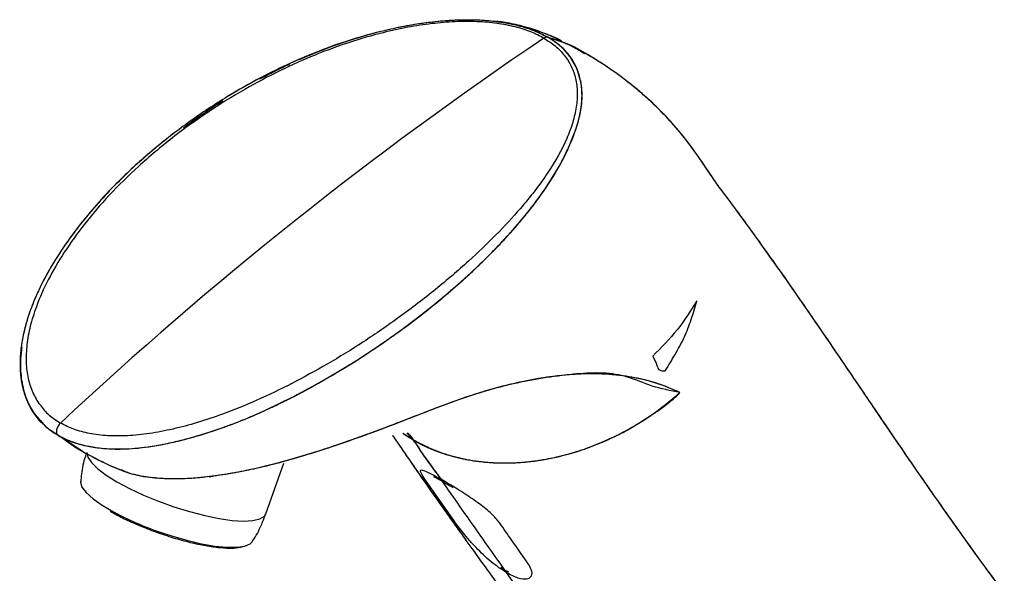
# Model space of a CAD drawing. Header units: millimetres. Extents: x 42 to 175, y 27 to 267.
# Tile 12 of 12: x 131 to 171, y 244 to 267. Entities that reach past the tile are written whole.
import ezdxf

# ---------------------------------------------------------------- set-up
doc = ezdxf.new("R2010")
doc.units = ezdxf.units.MM

msp = doc.modelspace()

# ---------------------------------------------------------------- linework, layer by layer
at = {"color": 7, "linetype": 'Continuous', "lineweight": 25}
for p, q in [((154.037, 265.468), (154.069, 265.45)), ((132.302, 249.641), (132.014, 249.83)), ((132.302, 249.641), (132.02, 249.825)), ((132.284, 249.666), (132.476, 249.554)), ((133.353, 248.955), (132.455, 249.542)), ((133.353, 248.955), (132.455, 249.542)), ((133.353, 248.955), (132.455, 249.542)), ((146.984, 249.449), (146.57, 249.71)), ((146.727, 249.733), (146.989, 249.457)), ((146.727, 249.733), (146.989, 249.457)), ((146.995, 249.443), (146.984, 249.449)), ((146.995, 249.443), (146.984, 249.449)), ((146.995, 249.443), (146.985, 249.449)), ((140.903, 246.39), (141.641, 248.487)), ((138.562, 247.927), (138.728, 247.953)), ((148.682, 246.096), (147.507, 247.778))]:
    msp.add_line(p, q, dxfattribs=at)
at = {"color": 8, "linetype": 'Continuous', "lineweight": 25}
msp.add_line((133.353, 248.955), (132.302, 249.641), dxfattribs=at)
at = {"color": 7, "linetype": 'Continuous', "lineweight": 25, "flags": 128}
for points in [[(132.302, 249.641), (132.611, 249.484), (133.095, 249.304), (133.485, 249.203), (133.782, 249.148), (134.191, 249.098), (134.633, 249.074), (134.961, 249.074), (135.375, 249.093), (135.791, 249.132), (135.916, 249.147), (136.061, 249.167), (136.226, 249.192), (136.559, 249.25), (136.644, 249.266), (136.665, 249.27), (136.671, 249.271), (136.673, 249.272), (136.673, 249.272), (136.673, 249.272), (136.673, 249.272), (136.673, 249.272), (136.673, 249.272), (136.673, 249.272), (136.673, 249.272), (137.326, 249.416), (137.881, 249.563), (138.56, 249.768), (139.13, 249.962), (139.653, 250.157), (140.205, 250.381), (140.865, 250.671), (141.455, 250.95), (141.996, 251.22), (142.659, 251.57), (143.142, 251.837), (143.92, 252.29), (144.562, 252.685), (145.209, 253.103), (145.901, 253.574), (146.524, 254.019), (147.084, 254.438), (147.774, 254.979), (148.422, 255.516), (149.03, 256.047), (149.597, 256.57), (150.117, 257.076), (150.618, 257.592), (151.095, 258.115), (151.49, 258.574), (151.808, 258.965), (152.06, 259.294), (152.258, 259.562), (152.407, 259.775), (152.473, 259.872), (152.647, 260.135), (152.894, 260.539), (153.099, 260.905), (153.256, 261.207), (153.38, 261.466), (153.501, 261.739), (153.612, 262.013), (153.711, 262.286), (153.747, 262.393), (153.786, 262.519), (153.826, 262.661), (153.885, 262.904), (153.9, 262.974), (153.939, 263.207), (153.967, 263.484), (153.972, 263.795), (153.95, 264.09), (153.922, 264.271), (153.751, 264.834), (153.461, 265.333), (153.189, 265.64), (152.892, 265.891), (152.558, 266.109)], [(133.237, 247.734), (133.236, 247.7), (133.298, 247.5), (133.473, 247.27), (133.756, 247.016), (134.136, 246.747), (134.602, 246.472)], [(136.487, 245.646), (136.994, 245.478), (137.628, 245.297), (138.235, 245.155), (138.796, 245.059), (139.293, 245.01), (139.71, 245.01), (140.033, 245.059), (140.253, 245.156), (140.334, 245.238)], [(155.698, 237.063), (153.157, 240.679), (150.851, 243.962)]]:
    msp.add_lwpolyline(points, dxfattribs=at)
at = {"color": 8, "linetype": 'Continuous', "lineweight": 25, "flags": 128}
msp.add_lwpolyline([(133.5, 248.928), (133.538, 248.738), (133.686, 248.512), (133.942, 248.262), (134.297, 247.994), (134.741, 247.717), (135.259, 247.439), (135.837, 247.168), (136.456, 246.913), (137.098, 246.682), (137.744, 246.482), (138.373, 246.318), (138.967, 246.196), (139.507, 246.119), (139.978, 246.09), (140.364, 246.11), (140.655, 246.177), (140.841, 246.291), (140.903, 246.39)], dxfattribs=at)
at = {"color": 7, "linetype": 'Continuous', "lineweight": 25}
msp.add_arc((242.738, 132.19), 161.51, 124.01072, 133.0866, dxfattribs=at)
at = {"color": 8, "linetype": 'Continuous', "lineweight": 25}
msp.add_arc((140.819, 258.098), 13.184, 241.8666, 250.818, dxfattribs=at)
at = {"color": 7, "linetype": 'Continuous', "lineweight": 25}
for points, knots in [([(152.398, 266.07), (152.221, 266.162), (151.858, 266.351), (151.195, 266.553), (150.447, 266.699), (149.61, 266.767), (148.705, 266.761), (147.749, 266.681), (146.753, 266.528), (145.61, 266.279), (144.319, 265.904), (142.902, 265.379), (141.453, 264.729), (139.986, 263.951), (138.495, 263.023), (137.019, 261.964), (135.646, 260.8), (134.426, 259.604), (133.406, 258.413), (132.562, 257.24), (131.89, 256.096), (131.431, 255.068), (131.15, 254.166), (131.008, 253.394), (130.975, 252.669), (131.052, 252.005), (131.242, 251.41), (131.537, 250.9), (131.917, 250.465), (132.248, 250.249), (132.411, 250.144)], [0, 0, 0, 0, 0.020144, 0.041331, 0.063755, 0.087712, 0.11327, 0.140332, 0.168515, 0.198474, 0.239935, 0.284277, 0.330789, 0.381368, 0.434628, 0.492714, 0.551591, 0.606878, 0.65913, 0.70782, 0.753882, 0.797203, 0.828247, 0.857576, 0.88548, 0.911583, 0.935541, 0.958553, 0.979704, 1, 1, 1, 1]), ([(152.398, 266.07), (152.221, 266.162), (151.858, 266.351), (151.195, 266.553), (150.447, 266.699), (149.61, 266.767), (148.705, 266.761), (147.749, 266.681), (146.753, 266.528), (145.61, 266.279), (144.319, 265.904), (142.902, 265.379), (141.453, 264.729), (139.986, 263.951), (138.495, 263.023), (137.019, 261.964), (135.646, 260.8), (134.426, 259.604), (133.406, 258.413), (132.562, 257.24), (131.89, 256.096), (131.431, 255.068), (131.15, 254.166), (131.008, 253.394), (130.975, 252.669), (131.052, 252.005), (131.242, 251.41), (131.537, 250.9), (131.917, 250.465), (132.248, 250.249), (132.411, 250.144)], [0, 0, 0, 0, 0.0201441, 0.0413308, 0.0637546, 0.0877118, 0.1132702, 0.1403317, 0.1685147, 0.1984743, 0.2399353, 0.2842769, 0.3307892, 0.3813676, 0.4346276, 0.4927137, 0.5515906, 0.6068775, 0.6591297, 0.7078194, 0.7538814, 0.7972033, 0.8282472, 0.8575756, 0.8854797, 0.9115834, 0.9355406, 0.9585533, 0.9797043, 1, 1, 1, 1]), ([(142.278, 265.183), (142.323, 265.204), (142.467, 265.269), (142.658, 265.349), (142.926, 265.461), (143.284, 265.605), (143.774, 265.788), (144.29, 265.964), (144.74, 266.105), (145.15, 266.224), (145.55, 266.331), (145.961, 266.431), (146.292, 266.504), (146.55, 266.556), (146.741, 266.592), (147.004, 266.639), (147.24, 266.676), (147.523, 266.716), (147.824, 266.754), (148.254, 266.797), (148.718, 266.827), (149.135, 266.837), (149.697, 266.832), (150.39, 266.785), (151.153, 266.65), (151.743, 266.479), (152.188, 266.308), (152.437, 266.175), (152.558, 266.109)], [0, 0, 0, 0, 0.014272, 0.044919, 0.058812, 0.096536, 0.154079, 0.20593, 0.248868, 0.285599, 0.324467, 0.363431, 0.402436, 0.417812, 0.435742, 0.456117, 0.490959, 0.501031, 0.53435, 0.573986, 0.618807, 0.661477, 0.68803, 0.773152, 0.853499, 0.906981, 0.95441, 1, 1, 1, 1]), ([(144.182, 265.925), (144.228, 265.94), (144.419, 266.006), (144.74, 266.105), (145.15, 266.224), (145.549, 266.331), (145.96, 266.431), (146.291, 266.504), (146.549, 266.556), (146.741, 266.592), (147.002, 266.638), (147.236, 266.676), (147.552, 266.721), (147.927, 266.767), (148.471, 266.814), (149, 266.837), (149.464, 266.836), (149.848, 266.82), (150.213, 266.792), (150.57, 266.748), (150.911, 266.691), (151.215, 266.625), (151.477, 266.556), (151.716, 266.482), (152.089, 266.351), (152.361, 266.211), (152.558, 266.109)], [0, 0, 0, 0, 0.016919, 0.07008, 0.115597, 0.163639, 0.211875, 0.260233, 0.279172, 0.301362, 0.326664, 0.369126, 0.381756, 0.434808, 0.496852, 0.566312, 0.613898, 0.654463, 0.697253, 0.73978, 0.778996, 0.818649, 0.850785, 0.877582, 0.911374, 1, 1, 1, 1]), ([(145.114, 266.212), (145.124, 266.215), (145.268, 266.257), (145.55, 266.331), (145.961, 266.431), (146.292, 266.504), (146.55, 266.556), (146.741, 266.592), (147.004, 266.639), (147.24, 266.676), (147.523, 266.716), (147.824, 266.754), (148.254, 266.797), (148.718, 266.827), (149.135, 266.837), (149.697, 266.832), (150.39, 266.785), (151.153, 266.65), (151.743, 266.479), (152.188, 266.308), (152.437, 266.175), (152.558, 266.109)], [0, 0, 0, 0, 0.0038835, 0.0580794, 0.112408, 0.1667939, 0.1882334, 0.2132338, 0.2416434, 0.2902254, 0.3042692, 0.3507271, 0.4059928, 0.4684891, 0.5279857, 0.5650087, 0.6836973, 0.7957282, 0.8703004, 0.9364315, 1, 1, 1, 1]), ([(152.587, 266.201), (152.372, 266.284), (151.924, 266.459), (151.23, 266.639), (150.718, 266.741), (150.468, 266.76), (150.431, 266.762)], [0, 0, 0, 0, 0.2979, 0.618629, 0.943469, 1, 1, 1, 1]), ([(153.125, 265.967), (153.124, 265.967), (152.883, 266.093), (152.435, 266.266), (151.87, 266.462), (151.482, 266.566), (151.273, 266.614), (151.204, 266.625), (151.196, 266.627)], [0, 0, 0, 0, 0.000988, 0.387638, 0.680246, 0.847368, 0.980837, 1, 1, 1, 1]), ([(153.125, 265.967), (152.879, 266.076), (152.445, 266.268), (151.881, 266.457), (151.496, 266.563), (151.288, 266.611), (151.22, 266.622), (151.212, 266.623)], [0, 0, 0, 0, 0.386138, 0.6794767, 0.8469801, 0.98076, 1, 1, 1, 1]), ([(145.463, 266.3), (144.971, 266.162), (143.887, 265.858), (142.296, 265.226), (140.735, 264.478), (139.215, 263.614), (137.763, 262.651), (136.328, 261.549), (135.176, 260.516), (134.23, 259.555), (133.472, 258.69), (132.746, 257.749), (132.099, 256.77), (131.655, 255.958), (131.382, 255.362), (131.227, 254.984), (131.103, 254.64), (130.981, 254.251), (130.833, 253.671), (130.709, 252.81), (130.755, 251.912), (130.98, 251.144), (131.26, 250.581), (131.558, 250.266), (131.7, 250.116)], [0, 0, 0, 0, 0.056488, 0.124533, 0.191784, 0.253365, 0.327003, 0.397097, 0.470467, 0.516256, 0.564552, 0.615345, 0.668034, 0.716931, 0.737594, 0.755915, 0.772021, 0.787318, 0.81139, 0.854904, 0.909866, 0.940065, 0.971448, 1, 1, 1, 1]), ([(145.451, 266.298), (145.109, 266.204), (144.312, 265.986), (143.075, 265.54), (141.765, 264.982), (140.539, 264.365), (139.224, 263.616), (137.854, 262.716), (136.406, 261.614), (135.241, 260.578), (134.282, 259.611), (133.514, 258.742), (132.779, 257.795), (132.125, 256.812), (131.676, 255.998), (131.399, 255.402), (131.242, 255.023), (131.116, 254.677), (130.991, 254.286), (130.839, 253.701), (130.71, 252.832), (130.752, 251.928), (130.976, 251.153), (131.256, 250.587), (131.555, 250.269), (131.698, 250.118)], [0, 0, 0, 0, 0.039281, 0.091409, 0.146915, 0.199612, 0.248499, 0.322291, 0.392612, 0.46672, 0.512946, 0.56166, 0.612847, 0.665884, 0.714925, 0.735655, 0.754042, 0.770215, 0.785651, 0.80999, 0.853891, 0.909275, 0.939679, 0.971253, 1, 1, 1, 1]), ([(132.302, 249.642), (132.418, 249.58), (132.672, 249.445), (133.09, 249.297), (133.443, 249.209), (133.69, 249.162), (133.911, 249.127), (134.237, 249.089), (134.629, 249.07), (135.058, 249.073), (135.507, 249.099), (136.086, 249.165), (136.665, 249.265), (137.182, 249.38), (137.601, 249.485), (138.048, 249.608), (138.618, 249.783), (139.18, 249.977), (139.725, 250.183), (140.256, 250.399), (140.92, 250.691), (141.535, 250.986), (142.115, 251.28), (142.619, 251.546), (143.263, 251.902), (143.873, 252.259), (144.471, 252.626), (145.05, 252.996), (145.669, 253.409), (146.256, 253.822), (146.714, 254.157), (147.125, 254.467), (147.526, 254.779), (147.951, 255.121), (148.285, 255.399), (148.606, 255.673), (148.995, 256.013), (149.446, 256.425), (149.866, 256.827), (150.181, 257.139), (150.452, 257.416), (150.691, 257.669), (150.903, 257.899), (151.172, 258.2), (151.53, 258.617), (151.981, 259.179), (152.396, 259.75), (152.768, 260.317), (153.095, 260.882), (153.355, 261.402), (153.558, 261.868), (153.713, 262.275), (153.832, 262.663), (153.915, 263.026), (153.959, 263.324), (153.978, 263.621), (153.971, 263.938), (153.93, 264.258), (153.854, 264.562), (153.756, 264.834), (153.622, 265.104), (153.472, 265.326), (153.328, 265.499), (153.176, 265.659), (152.989, 265.822), (152.772, 265.981), (152.631, 266.065), (152.558, 266.109)], [0, 0, 0, 0, 0.0131469, 0.0287299, 0.0421159, 0.0467733, 0.0514928, 0.0621694, 0.0757452, 0.0855743, 0.0989148, 0.1138887, 0.1345158, 0.1478568, 0.1577124, 0.1702218, 0.1861058, 0.2068776, 0.2193152, 0.2344673, 0.2544371, 0.2798116, 0.2916233, 0.3093699, 0.3281104, 0.3543488, 0.370153, 0.3890116, 0.4143219, 0.4356853, 0.452854, 0.4653162, 0.4822716, 0.4991072, 0.5155033, 0.5224548, 0.5384878, 0.5639512, 0.5804745, 0.5943671, 0.6069683, 0.618396, 0.6287418, 0.6380623, 0.6588761, 0.6844106, 0.712586, 0.7336591, 0.7580505, 0.7852031, 0.8004493, 0.8181618, 0.8379783, 0.8507504, 0.8653523, 0.8766202, 0.8894052, 0.9067639, 0.9190414, 0.9305682, 0.9444377, 0.9576142, 0.9636469, 0.9713391, 0.9833281, 0.9913406, 1, 1, 1, 1]), ([(152.398, 266.07), (152.559, 265.967), (152.889, 265.756), (153.262, 265.36), (153.552, 264.906), (153.727, 264.39), (153.792, 263.824), (153.748, 263.218), (153.598, 262.576), (153.258, 261.665), (152.575, 260.461), (151.553, 259.14), (150.429, 257.922), (149.26, 256.809), (147.93, 255.665), (146.471, 254.551), (144.975, 253.514), (143.482, 252.596), (142.009, 251.786), (140.565, 251.089), (139.253, 250.552), (138.089, 250.161), (137.077, 249.891), (136.11, 249.705), (135.203, 249.609), (134.366, 249.607), (133.619, 249.698), (132.953, 249.867), (132.589, 250.053), (132.411, 250.144)], [0, 0, 0, 0, 0.020145, 0.041333, 0.063758, 0.087717, 0.113277, 0.14034, 0.168527, 0.198486, 0.261802, 0.330751, 0.381335, 0.434598, 0.492685, 0.551567, 0.606857, 0.659111, 0.707805, 0.75387, 0.797192, 0.82824, 0.857568, 0.885473, 0.911578, 0.93554, 0.958551, 0.979705, 1, 1, 1, 1]), ([(152.398, 266.07), (152.559, 265.967), (152.889, 265.756), (153.262, 265.36), (153.552, 264.906), (153.727, 264.39), (153.792, 263.824), (153.748, 263.218), (153.598, 262.576), (153.258, 261.665), (152.575, 260.461), (151.553, 259.14), (150.429, 257.922), (149.26, 256.809), (147.93, 255.665), (146.471, 254.551), (144.975, 253.514), (143.482, 252.596), (142.009, 251.786), (140.565, 251.089), (139.253, 250.552), (138.089, 250.161), (137.077, 249.891), (136.11, 249.705), (135.203, 249.609), (134.366, 249.607), (133.619, 249.698), (132.953, 249.867), (132.589, 250.053), (132.411, 250.144)], [0, 0, 0, 0, 0.020145, 0.041333, 0.063758, 0.087717, 0.113277, 0.14034, 0.168527, 0.198486, 0.261802, 0.330751, 0.381335, 0.434598, 0.492685, 0.551567, 0.606857, 0.65911, 0.707805, 0.75387, 0.797192, 0.82824, 0.857568, 0.885473, 0.911578, 0.93554, 0.958551, 0.979705, 1, 1, 1, 1]), ([(143.721, 265.765), (143.745, 265.774), (143.853, 265.815), (143.964, 265.851), (144.05, 265.88)], [0, 0, 0, 0, 0.223514, 1, 1, 1, 1]), ([(152.558, 266.109), (152.534, 266.112), (152.484, 266.118), (152.427, 266.086), (152.398, 266.07)], [0, 0, 0, 0, 0.499916, 1, 1, 1, 1]), ([(152.558, 266.109), (152.534, 266.112), (152.484, 266.118), (152.427, 266.086), (152.398, 266.07)], [0, 0, 0, 0, 0.499916, 1, 1, 1, 1]), ([(152.558, 266.109), (152.534, 266.112), (152.484, 266.118), (152.427, 266.086), (152.398, 266.07)], [0, 0, 0, 0, 0.499916, 1, 1, 1, 1]), ([(152.558, 266.109), (153.065, 265.963), (153.593, 265.81), (154.026, 265.492), (154.044, 265.48)], [0, 0, 0, 0, 0.960294, 1, 1, 1, 1]), ([(152.558, 266.109), (153.064, 265.961), (153.614, 265.799), (154.066, 265.464), (154.103, 265.436)], [0, 0, 0, 0, 0.918298, 1, 1, 1, 1]), ([(153.579, 265.161), (153.541, 265.218), (153.468, 265.329), (153.344, 265.478), (153.209, 265.62), (152.973, 265.841), (152.732, 265.997), (152.558, 266.109)], [0, 0, 0, 0, 0.162192, 0.310654, 0.434449, 0.590565, 1, 1, 1, 1]), ([(152.558, 266.109), (152.948, 265.988), (153.489, 265.82), (153.955, 265.518), (154.084, 265.434)], [0, 0, 0, 0, 0.722364, 1, 1, 1, 1]), ([(152.558, 266.109), (152.949, 265.989), (153.476, 265.825), (153.932, 265.531), (154.051, 265.454)], [0, 0, 0, 0, 0.739963, 1, 1, 1, 1]), ([(171.421, 243.133), (171.228, 243.392), (170.795, 243.973), (170.177, 244.824), (169.591, 245.641), (169.113, 246.316), (168.738, 246.85), (168.458, 247.252), (168.177, 247.656), (167.834, 248.152), (167.375, 248.82), (166.822, 249.63), (166.187, 250.566), (165.498, 251.584), (164.797, 252.618), (164.106, 253.633), (163.399, 254.665), (162.683, 255.7), (161.962, 256.728), (161.277, 257.692), (160.595, 258.63), (160.027, 259.414), (159.589, 259.963), (159.193, 260.575), (158.628, 261.396), (157.998, 262.228), (157.296, 263), (156.702, 263.564), (156.153, 264.037), (155.563, 264.501), (154.836, 265.018), (154.293, 265.334), (154.027, 265.489)], [0, 0, 0, 0, 0.036147, 0.080802, 0.118888, 0.150507, 0.175698, 0.19446, 0.207731, 0.234378, 0.266636, 0.304635, 0.3519, 0.402297, 0.451642, 0.499645, 0.545918, 0.596012, 0.64286, 0.685854, 0.724951, 0.763455, 0.789168, 0.816851, 0.847013, 0.877168, 0.901941, 0.923852, 0.936193, 0.954175, 0.97754, 1, 1, 1, 1]), ([(171.425, 243.129), (171.107, 243.557), (170.437, 244.458), (169.501, 245.765), (168.637, 246.991), (167.921, 248.025), (167.339, 248.873), (166.886, 249.538), (166.545, 250.039), (166.281, 250.428), (166.037, 250.788), (165.763, 251.192), (165.401, 251.727), (164.948, 252.396), (164.412, 253.185), (163.848, 254.011), (163.175, 254.991), (162.4, 256.108), (161.542, 257.323), (160.693, 258.498), (160.015, 259.428), (159.545, 260.029), (159.137, 260.657), (158.671, 261.331), (158.249, 261.899), (157.89, 262.339), (157.489, 262.788), (157.052, 263.231), (156.607, 263.648), (156.032, 264.14), (155.181, 264.793), (154.478, 265.223), (154.079, 265.468)], [0, 0, 0, 0, 0.060771, 0.127718, 0.185981, 0.235767, 0.275607, 0.307569, 0.331526, 0.347957, 0.364702, 0.384249, 0.406639, 0.442152, 0.480813, 0.51966, 0.55849, 0.616822, 0.671684, 0.721363, 0.769305, 0.794355, 0.821379, 0.851313, 0.86651, 0.879857, 0.895321, 0.909649, 0.923807, 0.940718, 0.9663, 1, 1, 1, 1]), ([(171.429, 243.123), (171.109, 243.554), (170.438, 244.456), (169.501, 245.765), (168.637, 246.991), (167.921, 248.025), (167.339, 248.873), (166.886, 249.538), (166.545, 250.039), (166.281, 250.428), (166.037, 250.788), (165.763, 251.192), (165.401, 251.727), (164.948, 252.396), (164.412, 253.185), (163.848, 254.011), (163.175, 254.991), (162.4, 256.108), (161.542, 257.323), (160.693, 258.498), (160.015, 259.428), (159.545, 260.029), (159.137, 260.657), (158.671, 261.331), (158.249, 261.899), (157.89, 262.339), (157.489, 262.788), (157.052, 263.231), (156.607, 263.648), (156.032, 264.14), (155.181, 264.793), (154.478, 265.223), (154.079, 265.468)], [0, 0, 0, 0, 0.061011, 0.127941, 0.186189, 0.235962, 0.275791, 0.307746, 0.331696, 0.348123, 0.364864, 0.384406, 0.40679, 0.442294, 0.480946, 0.519782, 0.558602, 0.61692, 0.671767, 0.721433, 0.769363, 0.794407, 0.821424, 0.851351, 0.866544, 0.879888, 0.895347, 0.909672, 0.923826, 0.940733, 0.966308, 1, 1, 1, 1]), ([(140.657, 264.384), (140.788, 264.455), (141.093, 264.62), (141.507, 264.827), (141.792, 264.961), (141.897, 265.01)], [0, 0, 0, 0, 0.324539, 0.752632, 1, 1, 1, 1]), ([(132.302, 249.641), (132.41, 249.584), (132.661, 249.45), (133.061, 249.307), (133.454, 249.205), (133.817, 249.139), (134.201, 249.093), (134.594, 249.072), (135.036, 249.072), (135.507, 249.098), (136.079, 249.164), (136.685, 249.269), (137.295, 249.405), (137.925, 249.571), (138.528, 249.754), (139.118, 249.955), (139.666, 250.159), (140.246, 250.395), (140.847, 250.66), (141.443, 250.942), (142.042, 251.241), (142.604, 251.538), (143.247, 251.893), (143.883, 252.264), (144.571, 252.688), (145.233, 253.115), (145.887, 253.56), (146.511, 254.006), (147.14, 254.476), (147.774, 254.974), (148.414, 255.504), (149.015, 256.03), (149.585, 256.554), (150.126, 257.081), (150.629, 257.599), (151.082, 258.095), (151.471, 258.548), (151.79, 258.94), (152.044, 259.27), (152.244, 259.541), (152.38, 259.734), (152.509, 259.925), (152.677, 260.178), (152.889, 260.524), (153.09, 260.883), (153.25, 261.193), (153.384, 261.471), (153.503, 261.739), (153.614, 262.013), (153.693, 262.231), (153.749, 262.399), (153.788, 262.524), (153.836, 262.693), (153.873, 262.844), (153.915, 263.048), (153.953, 263.288), (153.98, 263.609), (153.968, 263.828), (153.962, 263.932)], [0, 0, 0, 0, 0.013716, 0.031911, 0.045421, 0.055883, 0.069348, 0.083896, 0.094282, 0.111855, 0.12886, 0.14855, 0.169267, 0.187, 0.208926, 0.227527, 0.244838, 0.263373, 0.285858, 0.306346, 0.325398, 0.349192, 0.366832, 0.395764, 0.42025, 0.445474, 0.473168, 0.498789, 0.522387, 0.552739, 0.581383, 0.608768, 0.636789, 0.664089, 0.690618, 0.716319, 0.739164, 0.758551, 0.774753, 0.788013, 0.798526, 0.803066, 0.815825, 0.835528, 0.853155, 0.867726, 0.880203, 0.893371, 0.906592, 0.919847, 0.925038, 0.93112, 0.938055, 0.949694, 0.953156, 0.967697, 0.984703, 1, 1, 1, 1]), ([(137.499, 262.365), (137.575, 262.423), (137.869, 262.646), (138.398, 263.012), (138.865, 263.328), (139.113, 263.48), (139.127, 263.489)], [0, 0, 0, 0, 0.146819, 0.566188, 0.974779, 1, 1, 1, 1]), ([(158.718, 255.198), (158.462, 254.791), (157.95, 253.976), (157.249, 253.27), (156.898, 252.916)], [0, 0, 0, 0, 0.49963, 1, 1, 1, 1]), ([(157.41, 252.301), (157.547, 252.527), (157.821, 252.979), (158.21, 253.685), (158.494, 254.43), (158.643, 254.942), (158.718, 255.198)], [0, 0, 0, 0, 0.25055, 0.50135, 0.751441, 1, 1, 1, 1]), ([(131.662, 250.133), (131.661, 250.134), (131.574, 250.209), (131.453, 250.363), (131.277, 250.604), (131.128, 250.867), (131.009, 251.142), (130.906, 251.456), (130.828, 251.799), (130.775, 252.226), (130.768, 252.685), (130.788, 253.048), (130.822, 253.251), (130.828, 253.288)], [0, 0, 0, 0, 0.0013498, 0.0964191, 0.1700422, 0.2647943, 0.3671746, 0.4402564, 0.5639229, 0.6835911, 0.8221478, 0.9679409, 1, 1, 1, 1]), ([(156.898, 252.916), (156.962, 252.79), (157.042, 252.632), (157.102, 252.416), (157.202, 252.313), (157.326, 252.306), (157.41, 252.301)], [0, 0, 0, 0, 0.491692, 0.616393, 0.737487, 1, 1, 1, 1]), ([(158.022, 251.408), (157.627, 251.485), (156.848, 251.637), (155.905, 252.08), (154.864, 252.249), (153.733, 252.189), (152.533, 252.042), (151.095, 251.789), (149.473, 251.34), (147.702, 250.681), (146.02, 250.018), (144.27, 249.371), (142.427, 248.764), (140.507, 248.245), (138.827, 247.936), (137.405, 247.814), (136.262, 247.856), (135.418, 247.987), (135.037, 248.159), (134.935, 248.205)], [0, 0, 0, 0, 0.063496, 0.12502, 0.1811, 0.235861, 0.295526, 0.352155, 0.434941, 0.51065, 0.578936, 0.644466, 0.723479, 0.796273, 0.861812, 0.906522, 0.94787, 0.985992, 1, 1, 1, 1]), ([(158.022, 251.408), (157.758, 251.524), (157.235, 251.752), (156.367, 251.996), (155.473, 252.133), (154.532, 252.198), (153.568, 252.168), (152.507, 252.049), (151.408, 251.85), (150.449, 251.611), (149.658, 251.374), (149.06, 251.178), (148.454, 250.963), (147.814, 250.717), (147.169, 250.466), (146.248, 250.112), (145.149, 249.691), (143.88, 249.245), (142.722, 248.868), (141.609, 248.54), (140.538, 248.271), (139.494, 248.057), (138.472, 247.905), (137.497, 247.828), (136.614, 247.836), (135.954, 247.905), (135.469, 248.013), (135.216, 248.071), (135.107, 248.119), (135.104, 248.121)], [0, 0, 0, 0, 0.049196, 0.097116, 0.150041, 0.195444, 0.248474, 0.297406, 0.348605, 0.401504, 0.42708, 0.453732, 0.479907, 0.505753, 0.535599, 0.561786, 0.621531, 0.671389, 0.715558, 0.758714, 0.800378, 0.836864, 0.874428, 0.91178, 0.941913, 0.970329, 0.985076, 0.999508, 1, 1, 1, 1]), ([(158.022, 251.408), (157.695, 251.55), (157.034, 251.836), (155.941, 252.075), (154.786, 252.202), (153.489, 252.173), (151.957, 251.976), (150.452, 251.623), (149.052, 251.186), (147.806, 250.716), (146.947, 250.381), (146.513, 250.214), (146.513, 250.214), (146.512, 250.214), (146.51, 250.213), (146.502, 250.21), (146.478, 250.201), (146.402, 250.171), (146.164, 250.08), (145.726, 249.912), (145.077, 249.67), (144.236, 249.369), (143.197, 249.019), (141.924, 248.625), (140.861, 248.347), (140.077, 248.177), (139.658, 248.095), (139.229, 248.02), (138.791, 247.955), (138.344, 247.9), (137.889, 247.86), (137.314, 247.831), (136.619, 247.831), (136.102, 247.901), (135.843, 247.935)], [0, 0, 0, 0, 0.062565, 0.12641, 0.188796, 0.256066, 0.332566, 0.41375, 0.467092, 0.523054, 0.578919, 0.57893, 0.578939, 0.578964, 0.579037, 0.579262, 0.57996, 0.582154, 0.589059, 0.610526, 0.638192, 0.671358, 0.715978, 0.766319, 0.824833, 0.840539, 0.856457, 0.872614, 0.889043, 0.90573, 0.922627, 0.939707, 0.969893, 1, 1, 1, 1]), ([(146.984, 249.449), (147.129, 249.37), (147.442, 249.199), (147.981, 248.971), (148.627, 248.76), (149.292, 248.613), (149.922, 248.53), (150.461, 248.495), (150.956, 248.493), (151.403, 248.514), (151.799, 248.55), (152.107, 248.59), (152.474, 248.648), (153.042, 248.76), (153.83, 248.977), (154.757, 249.32), (155.751, 249.791), (156.89, 250.47), (157.625, 251.079), (158.022, 251.408)], [0, 0, 0, 0, 0.047298, 0.102153, 0.164687, 0.235097, 0.286487, 0.333468, 0.375998, 0.414012, 0.447441, 0.476211, 0.491543, 0.53965, 0.618761, 0.689611, 0.775952, 0.878897, 1, 1, 1, 1]), ([(146.985, 249.449), (147.116, 249.377), (147.325, 249.261), (147.7, 249.088), (148.078, 248.939), (148.516, 248.799), (148.934, 248.691), (149.384, 248.602), (149.93, 248.528), (150.413, 248.498), (150.807, 248.494), (151.046, 248.498), (151.302, 248.509), (151.573, 248.529), (151.861, 248.558), (152.12, 248.592), (152.475, 248.648), (153.045, 248.761), (153.833, 248.978), (154.76, 249.321), (155.753, 249.793), (156.891, 250.471), (157.626, 251.079), (158.022, 251.408)], [0, 0, 0, 0, 0.042707, 0.068641, 0.117183, 0.156375, 0.195679, 0.235122, 0.280005, 0.342151, 0.36135, 0.381786, 0.403472, 0.426427, 0.450672, 0.47623, 0.491687, 0.539916, 0.619071, 0.689904, 0.776192, 0.87904, 1, 1, 1, 1]), ([(146.989, 249.456), (147.25, 249.319), (147.772, 249.044), (148.641, 248.757), (149.569, 248.565), (150.535, 248.484), (151.517, 248.512), (152.288, 248.614), (152.853, 248.726), (153.22, 248.813), (153.593, 248.916), (153.91, 249.017), (154.185, 249.112), (154.432, 249.203), (154.724, 249.32), (155.061, 249.467), (155.484, 249.669), (155.876, 249.878), (156.269, 250.108), (156.592, 250.308), (156.968, 250.554), (157.333, 250.809), (157.7, 251.095), (157.914, 251.302), (158.022, 251.408)], [0, 0, 0, 0, 0.08428, 0.168413, 0.252566, 0.339785, 0.422308, 0.503474, 0.533485, 0.564224, 0.595508, 0.627517, 0.644511, 0.665438, 0.690448, 0.719662, 0.752783, 0.801512, 0.82444, 0.859856, 0.890739, 0.930062, 0.964361, 1, 1, 1, 1]), ([(131.731, 250.073), (131.709, 250.091), (131.597, 250.185), (131.459, 250.36), (131.337, 250.513), (131.297, 250.584), (131.296, 250.584)], [0, 0, 0, 0, 0.122044, 0.626783, 0.995296, 1, 1, 1, 1]), ([(131.698, 250.118), (131.716, 250.096), (131.865, 249.917), (132.088, 249.789), (132.284, 249.676)], [0, 0, 0, 0, 0.1199678, 1, 1, 1, 1]), ([(131.7, 250.116), (131.718, 250.094), (131.867, 249.916), (132.089, 249.788), (132.284, 249.676)], [0, 0, 0, 0, 0.12108, 1, 1, 1, 1]), ([(132.411, 250.144), (132.392, 250.125), (132.355, 250.087), (132.309, 250.017), (132.273, 249.943), (132.25, 249.866), (132.241, 249.793), (132.246, 249.729), (132.266, 249.675), (132.29, 249.653), (132.302, 249.642)], [0, 0, 0, 0, 0.127373, 0.249738, 0.374009, 0.49994, 0.625736, 0.749841, 0.872385, 1, 1, 1, 1]), ([(132.411, 250.144), (132.392, 250.125), (132.355, 250.087), (132.309, 250.017), (132.273, 249.943), (132.25, 249.866), (132.241, 249.793), (132.246, 249.729), (132.266, 249.675), (132.29, 249.653), (132.302, 249.642)], [0, 0, 0, 0, 0.127373, 0.249738, 0.374009, 0.49994, 0.625736, 0.749841, 0.872385, 1, 1, 1, 1]), ([(132.302, 249.641), (132.202, 249.698), (132.103, 249.754), (132.02, 249.825), (132.02, 249.825)], [0, 0, 0, 0, 0.999966, 1, 1, 1, 1]), ([(133.353, 248.955), (133.353, 248.955), (133.032, 249.114), (132.743, 249.328), (132.455, 249.542)], [0, 0, 0, 0, 0.000003, 1, 1, 1, 1]), ([(132.496, 249.543), (132.502, 249.539), (132.515, 249.53), (132.53, 249.524), (132.538, 249.521)], [0, 0, 0, 0, 0.502198, 1, 1, 1, 1]), ([(146.137, 249.637), (146.271, 249.442), (146.538, 249.05), (146.915, 248.502), (147.216, 248.067), (147.432, 247.757), (147.623, 247.483), (147.85, 247.16), (148.169, 246.707), (148.582, 246.125), (148.93, 245.636), (149.134, 245.352), (149.171, 245.301)], [0, 0, 0, 0, 0.132184, 0.265667, 0.365321, 0.427253, 0.476578, 0.550024, 0.648931, 0.79083, 0.961929, 1, 1, 1, 1]), ([(146.137, 249.637), (146.233, 249.496), (146.411, 249.236), (146.668, 248.861), (146.944, 248.46), (147.279, 247.977), (147.703, 247.368), (148.14, 246.747), (148.429, 246.341), (148.552, 246.168)], [0, 0, 0, 0, 0.122122, 0.225825, 0.32072, 0.457309, 0.632912, 0.843533, 1, 1, 1, 1]), ([(146.137, 249.637), (146.233, 249.496), (146.411, 249.236), (146.668, 248.861), (146.944, 248.46), (147.279, 247.977), (147.703, 247.368), (148.212, 246.646), (148.794, 245.826), (149.447, 244.913), (150.177, 243.899), (151.007, 242.752), (151.957, 241.435), (152.883, 240.148), (153.508, 239.264), (153.761, 238.906)], [0, 0, 0, 0, 0.037404, 0.06922, 0.09833, 0.140181, 0.194007, 0.258581, 0.334403, 0.42015, 0.516973, 0.628028, 0.756848, 0.901539, 1, 1, 1, 1]), ([(146.985, 249.449), (146.857, 249.524), (146.716, 249.608), (146.584, 249.702), (146.571, 249.711)], [0, 0, 0, 0, 0.905374, 1, 1, 1, 1]), ([(146.986, 249.449), (146.981, 249.451), (146.94, 249.475), (146.8, 249.558), (146.672, 249.647), (146.579, 249.712)], [0, 0, 0, 0, 0.030801, 0.294067, 1, 1, 1, 1]), ([(146.757, 249.744), (146.797, 249.699), (146.878, 249.609), (146.952, 249.508), (146.989, 249.456)], [0, 0, 0, 0, 0.492654, 1, 1, 1, 1]), ([(148.195, 247.745), (148.129, 247.839), (147.833, 248.267), (147.451, 248.752), (147.155, 249.251), (147.039, 249.366), (147.008, 249.438), (146.992, 249.445), (146.985, 249.449)], [0, 0, 0, 0, 0.164602, 0.744229, 0.897615, 0.974486, 0.988045, 1, 1, 1, 1]), ([(148.195, 247.745), (148.129, 247.84), (147.833, 248.268), (147.448, 248.747), (147.157, 249.254), (147.036, 249.362), (147.012, 249.433), (147.003, 249.438), (147.002, 249.438)], [0, 0, 0, 0, 0.166261, 0.751731, 0.906664, 0.98431, 0.998245, 1, 1, 1, 1]), ([(148.195, 247.745), (148.129, 247.84), (147.833, 248.268), (147.448, 248.747), (147.157, 249.254), (147.036, 249.362), (147.012, 249.433), (147.003, 249.438), (147.002, 249.438)], [0, 0, 0, 0, 0.166261, 0.751731, 0.906664, 0.98431, 0.998245, 1, 1, 1, 1]), ([(148.195, 247.745), (148.129, 247.84), (147.833, 248.268), (147.448, 248.748), (147.157, 249.254), (147.036, 249.363), (147.012, 249.432), (147.003, 249.438), (147.002, 249.438)], [0, 0, 0, 0, 0.1662808, 0.7518215, 0.9067724, 0.9844276, 0.9981253, 1, 1, 1, 1]), ([(133.488, 248.888), (133.471, 248.845), (133.364, 248.573), (133.281, 248.18), (133.255, 247.83), (133.248, 247.725)], [0, 0, 0, 0, 0.11477, 0.735651, 1, 1, 1, 1]), ([(133.307, 248.981), (133.674, 248.782), (134.292, 248.447), (134.87, 248.221), (135.104, 248.129)], [0, 0, 0, 0, 0.5946, 1, 1, 1, 1]), ([(133.307, 248.981), (133.674, 248.782), (134.295, 248.445), (134.876, 248.218), (135.113, 248.126)], [0, 0, 0, 0, 0.59157, 1, 1, 1, 1]), ([(133.307, 248.981), (133.675, 248.781), (134.294, 248.446), (134.873, 248.22), (135.107, 248.128)], [0, 0, 0, 0, 0.595041, 1, 1, 1, 1]), ([(135.195, 248.096), (135.168, 248.101), (135.135, 248.108), (135.105, 248.119), (135.101, 248.121)], [0, 0, 0, 0, 0.847333, 1, 1, 1, 1]), ([(147.507, 247.778), (147.43, 247.897), (147.274, 248.135), (147.295, 248.237), (147.511, 248.161), (147.821, 248.001), (148.036, 247.878), (148.141, 247.818)], [0, 0, 0, 0, 0.236715, 0.471859, 0.719844, 0.86359, 1, 1, 1, 1]), ([(150.571, 246.008), (150.468, 246.135), (150.262, 246.388), (149.739, 246.805), (149.139, 247.215), (148.576, 247.566), (148.268, 247.746), (148.142, 247.82)], [0, 0, 0, 0, 0.209628, 0.419641, 0.633837, 0.849954, 1, 1, 1, 1]), ([(150.851, 243.962), (150.846, 243.969), (150.614, 244.299), (150.14, 244.971), (149.407, 246.011), (148.763, 246.932), (148.359, 247.509), (148.219, 247.71)], [0, 0, 0, 0, 0.0057983, 0.2637687, 0.5393722, 0.8394008, 1, 1, 1, 1]), ([(150.851, 243.962), (150.846, 243.969), (150.614, 244.299), (150.14, 244.971), (149.407, 246.011), (148.763, 246.932), (148.359, 247.509), (148.219, 247.71)], [0, 0, 0, 0, 0.005798, 0.263769, 0.539372, 0.839401, 1, 1, 1, 1]), ([(150.851, 243.962), (150.846, 243.969), (150.614, 244.299), (150.14, 244.971), (149.407, 246.011), (148.763, 246.932), (148.359, 247.509), (148.219, 247.71)], [0, 0, 0, 0, 0.005798, 0.263769, 0.539372, 0.839401, 1, 1, 1, 1]), ([(150.851, 243.962), (150.846, 243.969), (150.614, 244.299), (150.14, 244.971), (149.407, 246.011), (148.763, 246.932), (148.359, 247.509), (148.219, 247.71)], [0, 0, 0, 0, 0.005798, 0.263769, 0.539372, 0.839401, 1, 1, 1, 1]), ([(134.467, 246.498), (134.633, 246.406), (134.974, 246.218), (135.587, 245.937), (136.266, 245.666), (136.982, 245.423), (137.689, 245.224), (138.344, 245.08), (138.916, 244.995), (139.388, 244.966), (139.744, 244.98), (139.891, 245.026), (139.953, 245.045)], [0, 0, 0, 0, 0.097028, 0.199868, 0.306983, 0.416371, 0.52576, 0.632875, 0.735715, 0.832743, 0.92977, 1, 1, 1, 1]), ([(140.329, 245.237), (140.34, 245.252), (140.492, 245.456), (140.693, 245.842), (140.832, 246.229), (140.892, 246.394)], [0, 0, 0, 0, 0.043778, 0.591688, 1, 1, 1, 1]), ([(150.851, 243.962), (150.748, 244.025), (150.541, 244.152), (150.109, 244.485), (149.714, 244.859), (149.438, 245.158), (149.351, 245.256), (149.237, 245.387), (148.976, 245.696), (148.799, 245.938), (148.682, 246.096)], [0, 0, 0, 0, 0.126067, 0.252264, 0.50448, 0.593222, 0.618125, 0.625701, 0.754435, 1, 1, 1, 1]), ([(151.746, 244.327), (151.516, 244.653), (151.122, 245.212), (150.733, 245.775), (150.571, 246.008)], [0, 0, 0, 0, 0.585107, 1, 1, 1, 1]), ([(150.851, 243.962), (151.016, 243.878), (151.345, 243.71), (151.708, 243.677), (151.91, 243.807), (151.917, 244.047), (151.795, 244.246), (151.746, 244.327)], [0, 0, 0, 0, 0.212243, 0.424437, 0.638191, 0.854359, 1, 1, 1, 1])]:
    msp.add_open_spline(points, degree=3, knots=knots, dxfattribs=at)
at = {"color": 8, "linetype": 'Continuous', "lineweight": 25}
for points, knots in [([(152.558, 266.109), (152.892, 266.004), (153.412, 265.841), (153.873, 265.566), (154.037, 265.468)], [0, 0, 0, 0, 0.642259, 1, 1, 1, 1]), ([(132.411, 250.144), (132.392, 250.125), (132.355, 250.087), (132.309, 250.017), (132.273, 249.943), (132.25, 249.866), (132.241, 249.793), (132.247, 249.729), (132.259, 249.689), (132.271, 249.676), (132.273, 249.674)], [0, 0, 0, 0, 0.1430772, 0.2805282, 0.4201205, 0.5615779, 0.7028829, 0.842289, 0.9799405, 1, 1, 1, 1]), ([(148.142, 247.82), (147.958, 248.086), (147.667, 248.505), (147.315, 248.98), (147.16, 249.226), (147.1, 249.304), (147.092, 249.315)], [0, 0, 0, 0, 0.529849, 0.837218, 0.977045, 1, 1, 1, 1]), ([(148.64, 247.469), (148.488, 247.559), (148.184, 247.739), (147.961, 247.863), (147.85, 247.925)], [0, 0, 0, 0, 0.501518, 1, 1, 1, 1]), ([(150.945, 243.98), (150.893, 244), (150.79, 244.041), (150.671, 244.129), (150.611, 244.173)], [0, 0, 0, 0, 0.499111, 1, 1, 1, 1])]:
    msp.add_open_spline(points, degree=3, knots=knots, dxfattribs=at)

doc.saveas('drawing.dxf')
